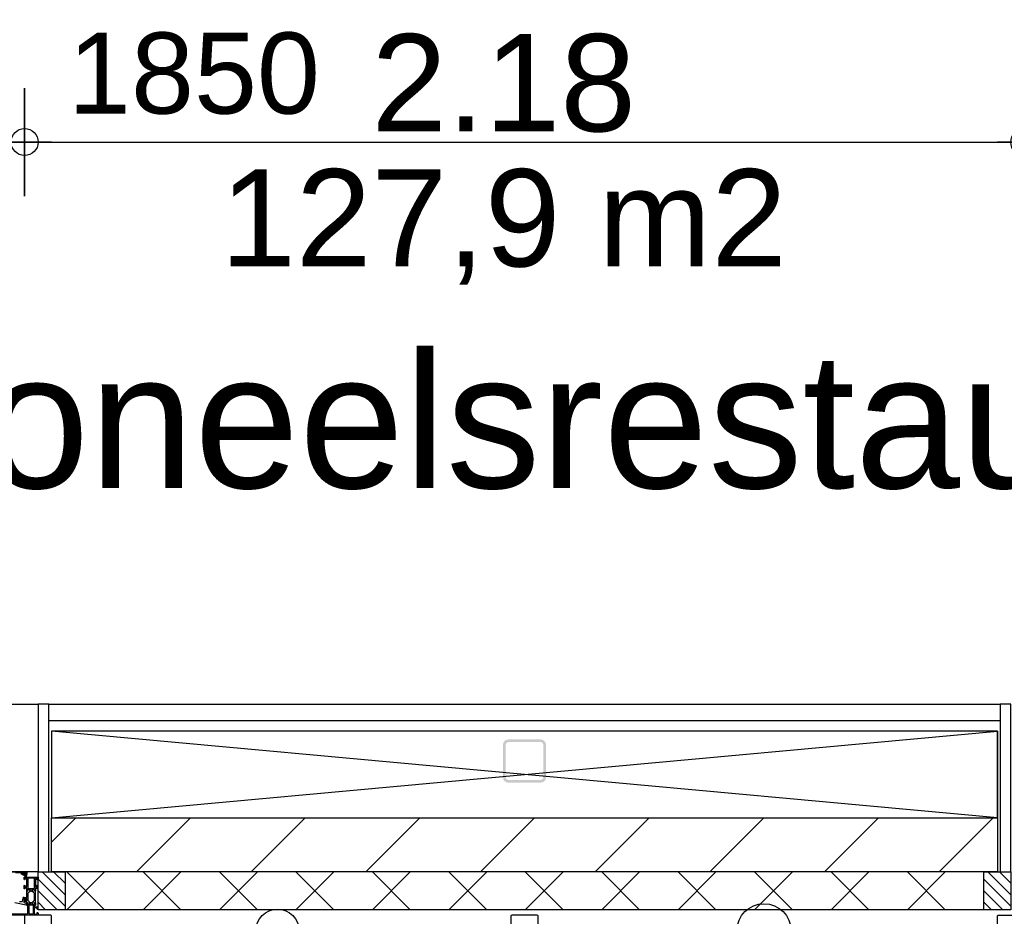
# Model space of a CAD drawing. Header units: millimetres. Extents: x -532 to 413144, y -532 to 654275.
# Tile 126 of 210: x 36866 to 38688, y 12468 to 14126. Entities that reach past the tile are written whole.
import ezdxf
from ezdxf.enums import TextEntityAlignment as Align

# ---------------------------------------------------------------- set-up
doc = ezdxf.new("R2010")
doc.units = ezdxf.units.MM
doc.header["$LTSCALE"] = 100
doc.linetypes.add('CENTER', pattern=[50.8, 31.75, -6.35, 6.35, -6.35])
for name, color, linetype in [('00---0--FM-RUIMTENR', 7, 'Continuous'), ('00---0--FM-TEKST', 7, 'Continuous'), ('A--M1A--MAATVOERING--RESTO & KEUKEN', 12, 'Continuous'), ('A-0210-WAND-BU', 7, 'Continuous'), ('A-0216-WAND-BU-ISO', 7, 'Continuous'), ('A-0220-WAND-BI-ARC', 254, 'Continuous'), ('A-0250-PROFIEL-ARCERING', 253, 'CENTER'), ('A-0270-DAK', 7, 'Continuous'), ('A-0310-KOZIJN-BU', 7, 'Continuous'), ('A-0410-AFWERKING-GEVEL', 7, 'Continuous'), ('BL40----_AFWERKING', 1, 'Continuous')]:
    doc.layers.add(name, color=color, linetype=linetype)
doc.styles.add('FM_TEKST', font='arial.ttf')
doc.styles.add('PAScad_tekst', font='arial.ttf')
doc.styles.add('PASviewer', font='arial.ttf')
doc.styles.add('romans', font='romans.shx')
doc.dimstyles.new('romans', dxfattribs={"dimtxt": 1, "dimasz": 1, "dimexe": 0.5, "dimexo": 0.5, "dimgap": 1, "dimtad": 1, "dimdec": 0, "dimtxsty": 'romans', "dimblk": 'gbb_tod', "dimcen": 0, "dimse1": 1, "dimse2": 1, "dimclrd": 1, "dimclre": 1, "dimclrt": 2, "dimadec": 0, "dimazin": 0, "dimtfac": 1, "dimtdec": 0, "dimtmove": 2, "dimatfit": 2, "dimldrblk": 'gbb_tod', "dimfxl": 1, "dimarcsym": 0})

# ---------------------------------------------------------------- blocks, each defined once
blk = doc.blocks.new('FM_RM3')
at = {"style": 'FM_TEKST'}
blk.add_attdef('RUIMTENR', text='', height=180, dxfattribs=at).set_placement((0, 0), align=Align.MIDDLE)
for tag, p, flags in [('BEDRIJFSORGAAN', (-720, -510), 1), ('RUIMTESOORT', (-725, -800), 1), ('GEBRUIK', (-760, -1095), 1), ('OPPERVLAKTE', (-755, -1380), 9), ('VLOEROPP', (-775, -1650), 9), ('OMTREK', (-760, -1935), 9), ('HANDLE', (-770, -2250), 9), ('VLRHANDLE', (-775, -2515), 9), ('HANDLEBLOK', (-770, -2805), 9)]:
    blk.add_attdef(tag, p, '', height=200, dxfattribs=dict(flags=flags))
blk = doc.blocks.new('gbb_tod')
at = {"color": 0}
for p, q in [((0, -2), (0, 2)), ((-1, 0), (1, 0))]:
    blk.add_line(p, q, dxfattribs=at)
blk.add_circle((0, 0), 0.5, dxfattribs=at)
blk = doc.blocks.new('*D633')
at = {"layer": 'A--M1A--MAATVOERING--RESTO & KEUKEN', "lineweight": -2, "transparency": 16777216}
blk.add_line((36825, 13900), (32500, 13900), dxfattribs=at)
at = {"layer": 'Defpoints', "color": 0, "transparency": 16777216}
for p in [(32450, 13900), (32450, 13900), (36875, 13900)]:
    blk.add_point(p, dxfattribs=at)
at = {"layer": 'A--M1A--MAATVOERING--RESTO & KEUKEN', "lineweight": -2, "transparency": 16777216, "xscale": 50, "yscale": 50, "zscale": 50, "rotation": 180}
blk.add_blockref('gbb_tod', (32450, 13900), dxfattribs=at)
at = {"layer": 'A--M1A--MAATVOERING--RESTO & KEUKEN', "lineweight": -2, "transparency": 16777216, "xscale": 50, "yscale": 50, "zscale": 50}
blk.add_blockref('gbb_tod', (36875, 13900), dxfattribs=at)
at = {"layer": 'A--M1A--MAATVOERING--RESTO & KEUKEN', "transparency": 16777216, "insert": (34662.5, 14026.6), "char_height": 150, "attachment_point": 5, "style": 'PAScad_tekst'}
blk.add_mtext('4425', dxfattribs=at)
blk = doc.blocks.new('*D634')
at = {"layer": 'A--M1A--MAATVOERING--RESTO & KEUKEN', "lineweight": -2, "transparency": 16777216}
blk.add_line((36925, 13900), (38675, 13900), dxfattribs=at)
at = {"layer": 'Defpoints', "color": 0, "transparency": 16777216}
for p in [(36875, 13900), (38725, 13900), (38725, 13900)]:
    blk.add_point(p, dxfattribs=at)
at = {"layer": 'A--M1A--MAATVOERING--RESTO & KEUKEN', "lineweight": -2, "transparency": 16777216, "xscale": 50, "yscale": 50, "zscale": 50, "rotation": 180}
blk.add_blockref('gbb_tod', (36875, 13900), dxfattribs=at)
at = {"layer": 'A--M1A--MAATVOERING--RESTO & KEUKEN', "lineweight": -2, "transparency": 16777216, "xscale": 50, "yscale": 50, "zscale": 50}
blk.add_blockref('gbb_tod', (38725, 13900), dxfattribs=at)
at = {"layer": 'A--M1A--MAATVOERING--RESTO & KEUKEN', "transparency": 16777216, "insert": (37188.5, 14026.6), "char_height": 150, "attachment_point": 5, "style": 'PAScad_tekst'}
blk.add_mtext('1850', dxfattribs=at)
blk = doc.blocks.new('*D635')
at = {"layer": 'A--M1A--MAATVOERING--RESTO & KEUKEN', "lineweight": -2, "transparency": 16777216}
blk.add_line((42035, 13900), (38775, 13900), dxfattribs=at)
at = {"layer": 'Defpoints', "color": 0, "transparency": 16777216}
for p in [(38725, 13900), (38725, 13900), (42085, 13900)]:
    blk.add_point(p, dxfattribs=at)
at = {"layer": 'A--M1A--MAATVOERING--RESTO & KEUKEN', "lineweight": -2, "transparency": 16777216, "xscale": 50, "yscale": 50, "zscale": 50, "rotation": 180}
blk.add_blockref('gbb_tod', (38725, 13900), dxfattribs=at)
at = {"layer": 'A--M1A--MAATVOERING--RESTO & KEUKEN', "lineweight": -2, "transparency": 16777216, "xscale": 50, "yscale": 50, "zscale": 50}
blk.add_blockref('gbb_tod', (42085, 13900), dxfattribs=at)
at = {"layer": 'A--M1A--MAATVOERING--RESTO & KEUKEN', "transparency": 16777216, "insert": (40405, 14026.6), "char_height": 150, "attachment_point": 5, "style": 'PAScad_tekst'}
blk.add_mtext('3360', dxfattribs=at)

msp = doc.modelspace()

# ---------------------------------------------------------------- hatches: boundary and pattern name
at = {"layer": 'A-0220-WAND-BI-ARC'}
h = msp.add_hatch(dxfattribs=at)
h.set_pattern_fill('ARKEY_AU__100P_13', color=256, angle=-90, style=0, pattern_type=0)
h.set_pattern_definition([(45, (-281611.93, 347010.56), (106.06602, -106.066017), [])])
h.paths.add_polyline_path([(38675, 12650), (38675, 12550), (36925, 12550), (36925, 12650)], flags=0)
at = {"layer": 'A-0250-PROFIEL-ARCERING'}
msp.add_hatch(color=256, dxfattribs=at).paths.add_polyline_path([(37760, 12755), (37760, 12785), (37761.34375, 12790), (37765, 12793.65625), (37770, 12795), (37830, 12795), (37835, 12793.65625), (37838.65625, 12790), (37840, 12785), (37840, 12725), (37838.65625, 12720), (37835, 12716.34375), (37830, 12715), (37770, 12715), (37765, 12716.34375), (37761.34375, 12720), (37760, 12725), (37760, 12755), (37765, 12755), (37765, 12725), (37765.65625, 12722.5), (37767.5, 12720.65625), (37770, 12720), (37830, 12720), (37832.5, 12720.65625), (37834.34375, 12722.5), (37835, 12725), (37835, 12785), (37834.34375, 12787.5), (37832.5, 12789.34375), (37830, 12790), (37770, 12790), (37767.5, 12789.34375), (37765.65625, 12787.5), (37765, 12785), (37765, 12755)], flags=0)

# ---------------------------------------------------------------- linework, layer by layer
at = {"layer": 'A-0210-WAND-BU', "ltscale": 10}
for points in [[(36925, 12650), (38675, 12650)], [(36925, 12550), (36925, 12650)], [(38675, 12650), (38675, 12550)], [(38675, 12550), (36925, 12550)]]:
    msp.add_lwpolyline(points, dxfattribs=at)
at = {"layer": 'A-0216-WAND-BU-ISO'}
for p, q in [((37022.9375, 12480), (36952.9375, 12550)), ((36952.96875, 12480), (37022.96875, 12550)), ((37094.375, 12480), (37164.375, 12550)), ((37164.375, 12480), (37094.375, 12550)), ((37305.78125, 12480), (37235.78125, 12550)), ((37235.8125, 12480), (37305.8125, 12550)), ((37377.21875, 12480), (37447.21875, 12550)), ((37447.21875, 12480), (37377.21875, 12550)), ((37518.625, 12480), (37588.65625, 12550)), ((37588.625, 12480), (37518.625, 12550)), ((37660.0625, 12480), (37730.0625, 12550)), ((37730.0625, 12480), (37660.0625, 12550)), ((37801.46875, 12480), (37871.46875, 12550)), ((37871.46875, 12480), (37801.46875, 12550)), ((37942.90625, 12480), (38012.90625, 12550)), ((38012.90625, 12480), (37942.90625, 12550)), ((38084.3125, 12480), (38154.3125, 12550)), ((38154.3125, 12480), (38084.3125, 12550)), ((38225.75, 12480), (38295.75, 12550)), ((38295.75, 12480), (38225.75, 12550)), ((38367.15625, 12480), (38437.15625, 12550)), ((38437.15625, 12480), (38367.15625, 12550)), ((38508.59375, 12480), (38578.59375, 12550)), ((38578.59375, 12480), (38508.59375, 12550))]:
    msp.add_line(p, q, dxfattribs=at)
at = {"layer": 'A-0216-WAND-BU-ISO', "ltscale": 10}
for points in [[(38650, 12550), (36950, 12550)], [(38650, 12480), (36950, 12480)]]:
    msp.add_lwpolyline(points, dxfattribs=at)
at = {"layer": 'A-0270-DAK'}
for p, q in [((36950, 12486.375), (36900, 12536.34375)), ((36950, 12507.59375), (36907.5625, 12550)), ((36950, 12528.78125), (36928.78125, 12550)), ((38700, 12486.375), (38650, 12536.34375)), ((38700, 12507.59375), (38657.5625, 12550)), ((38700, 12528.78125), (38678.78125, 12550)), ((36935.15625, 12480), (36900, 12515.125)), ((38685.15625, 12480), (38650, 12515.125)), ((36913.9375, 12480), (36900, 12493.9375)), ((38663.9375, 12480), (38650, 12493.9375))]:
    msp.add_line(p, q, dxfattribs=at)
at = {"layer": 'A-0270-DAK', "ltscale": 10}
for points in [[(36950, 12550), (36950, 12480), (36900, 12480), (36900, 12550)], [(38700, 12550), (38700, 12480), (38650, 12480), (38650, 12550)]]:
    msp.add_lwpolyline(points, close=True, dxfattribs=at)
at = {"layer": 'A-0310-KOZIJN-BU', "ltscale": 10}
for points in [[(36830.5, 12550), (36877.5, 12550), (36878.75, 12549.4375), (36879, 12548.5), (36879, 12545.5), (36877, 12545.5), (36876.5, 12546), (36876.5, 12546.5), (36877.5, 12546.5), (36877.5, 12547.5), (36876.5, 12548.5), (36872.5, 12548.5), (36871.5, 12547.5), (36871.5, 12546.5), (36872.5, 12546.5), (36872.5, 12546), (36872, 12545.5), (36869.25, 12545.5), (36868.875, 12545.65625), (36868.75, 12546), (36868.875, 12546.34375), (36869.25, 12546.5), (36869.5, 12546.5), (36869.875, 12546.65625), (36870, 12547), (36870, 12547.5), (36869.5, 12548), (36858.25, 12548)], [(36875.75, 12546.3125), (36875.75, 12547.09375), (36875.625, 12547.3125), (36873.375, 12547.3125), (36873.125, 12547.125), (36873.125, 12546.3125), (36873.5, 12545.90625), (36875.375, 12545.90625), (36875.75, 12546.3125)], [(36876, 12544.59375), (36876, 12545.125), (36875.875, 12545.1875), (36873.25, 12545.1875), (36873.125, 12545.125), (36873.125, 12544.375), (36873.25, 12544.1875), (36877.5, 12542.59375), (36877.625, 12542.625), (36877.625, 12542.6875), (36877.875, 12543.875), (36877.75, 12544.09375), (36876.5, 12544.09375), (36876, 12544.59375)], [(36857.25, 12493.3125), (36878.125, 12488.6875), (36878.625, 12488.78125), (36878.75, 12489.15625), (36878.75, 12490.6875), (36878.375, 12491.1875), (36875, 12492.09375), (36874.25, 12493.0625), (36874.25, 12496.3125), (36873.75, 12496.8125), (36874.25, 12497.3125), (36876.125, 12497.3125), (36876.125, 12496.59375), (36876.25, 12496.34375), (36876.625, 12496.34375), (36878.375, 12497.9375), (36878.75, 12498.6875), (36878.375, 12499.46875), (36876.625, 12501.0625), (36876.25, 12501.0625), (36876.125, 12500.8125), (36876.125, 12500.09375), (36874.25, 12500.09375), (36873.75, 12500.59375), (36874.25, 12501.09375), (36874.25, 12502.6875), (36873.375, 12502.6875), (36872.375, 12502.34375), (36871.875, 12501.46875), (36870.75, 12495.09375), (36870.25, 12494.4375), (36869.5, 12494.3125)], [(36874.375, 12498.09375), (36873.75, 12498.6875), (36874.375, 12499.3125), (36877.125, 12499.3125), (36877.75, 12498.6875), (36877.125, 12498.09375), (36874.375, 12498.09375)], [(36842.75, 12472.1875), (36874, 12472.1875), (36880.125, 12472.4375), (36881, 12473.4375), (36881, 12487.5), (36880.5, 12488), (36879.5, 12488), (36879, 12488.5), (36879, 12490), (36879.25, 12490.71875), (36879, 12491), (36879, 12492.90625), (36879.375, 12493.1875), (36880.375, 12493.1875), (36880.625, 12492.90625), (36880.625, 12490.5), (36881.125, 12490), (36885, 12490), (36885.5, 12490.5), (36885.5, 12491.1875), (36884.125, 12493.59375), (36884.125, 12493.6875), (36884.1875, 12493.78125), (36884.25, 12493.8125), (36886.125, 12493.28125), (36887, 12493.09375), (36887.9375, 12493.28125), (36889.75, 12493.78125), (36889.875, 12493.78125), (36889.9375, 12493.6875), (36889.9375, 12493.59375), (36888.5, 12491.1875), (36888.5, 12490.5), (36889, 12490), (36892.90625, 12490), (36893.40625, 12490.5), (36893.40625, 12492.90625), (36893.71875, 12493.1875), (36894.71875, 12493.1875), (36895, 12492.90625), (36895, 12491), (36894.8125, 12490.28125), (36895, 12490), (36895, 12488.5), (36894.5, 12488), (36894, 12488), (36893, 12487), (36893, 12486), (36894, 12485), (36898.8125, 12485), (36899.8125, 12484), (36899.8125, 12481.6875), (36898.8125, 12480.6875), (36898.3125, 12480.6875), (36898.3125, 12482.1875), (36897.3125, 12483.1875), (36894, 12483.1875), (36893, 12482.1875), (36893, 12473), (36894, 12472), (36897.3125, 12472), (36898.3125, 12473), (36898.3125, 12474.5), (36898.90625, 12474.5), (36900, 12473.40625), (36900, 12470), (36834, 12470)], [(36869.5, 12494.3125), (36867.5, 12494.53125), (36865.5, 12494.6875)], [(36882.875, 12472.6875), (36883.375, 12472.1875), (36890.75, 12472.1875), (36891.25, 12472.6875), (36891.25, 12487.6875), (36890.75, 12488.1875), (36883.375, 12488.1875), (36882.875, 12487.6875), (36882.875, 12472.6875)], [(36925, 12365), (36925, 12468.5), (36924.5, 12469.5), (36923.5, 12470), (36876.375, 12470), (36875.5, 12469.5), (36875, 12468.5), (36875, 12365)], [(37825, 12365), (37825, 12468.5), (37824.5, 12469.5), (37823.5, 12470), (37776.375, 12470), (37775.5, 12469.5), (37775, 12468.5), (37775, 12365)], [(38675, 12365), (38675, 12468.5), (38675.5, 12469.5), (38676.5, 12470), (38723.625, 12470), (38724.5, 12469.5), (38725, 12468.5), (38725, 12365)]]:
    msp.add_lwpolyline(points, dxfattribs=at)
for points in [[(36876.375, 12546.625), (36876.25, 12546.46875), (36876.25, 12545.34375), (36876.375, 12545.1875), (36878.25, 12545.1875), (36878.625, 12544.96875), (36878.75, 12544.5), (36878.25, 12541.28125), (36876.75, 12540.1875), (36875.875, 12540.46875), (36875.75, 12540.78125), (36875.875, 12541.09375), (36876.125, 12541.1875), (36876.75, 12541), (36877.25, 12541.21875), (36877.5, 12541.6875), (36877.375, 12541.75), (36877.375, 12541.84375), (36872.25, 12543.5625), (36871.5, 12544.9375), (36871.875, 12545.1875), (36872.75, 12545.1875), (36872.875, 12545.34375), (36872.875, 12546.4375), (36872.75, 12546.625), (36871.875, 12546.78125), (36871.75, 12546.875), (36871.875, 12547.09375), (36872.625, 12547.8125), (36873.25, 12548.09375), (36875.75, 12548.09375), (36876.375, 12547.875), (36877.25, 12547.1875), (36877.375, 12547), (36877.25, 12546.84375)], [(36879, 12517.5), (36879, 12519.8125), (36878.5, 12520.3125), (36876.25, 12520.3125), (36875.75, 12519.8125), (36875.75, 12518.8125), (36875.25, 12518.3125), (36874.75, 12518.3125), (36874.25, 12518.8125), (36874.25, 12524.5), (36875.25, 12525.5), (36875.75, 12525.5), (36875.75, 12523), (36876.75, 12522), (36878, 12522), (36879, 12523), (36879, 12530), (36879, 12531), (36879, 12537), (36878, 12538), (36876.75, 12538), (36875.75, 12537), (36875.75, 12535.5), (36875.125, 12535.5), (36874, 12536.59375), (36874, 12540), (36900, 12540), (36900, 12536.59375), (36898.90625, 12535.5), (36898.3125, 12535.5), (36898.3125, 12537), (36897.3125, 12538), (36896, 12538), (36895, 12537), (36895, 12531), (36895, 12530), (36895, 12523), (36896, 12522), (36897.3125, 12522), (36898.3125, 12523), (36898.3125, 12525.5), (36898.8125, 12525.5), (36899.8125, 12524.5), (36899.8125, 12518.8125), (36899.3125, 12518.3125), (36898.8125, 12518.3125), (36898.3125, 12518.8125), (36898.3125, 12519.8125), (36897.8125, 12520.3125), (36895.5, 12520.3125), (36895, 12519.8125), (36895, 12517.5), (36894.8125, 12516.78125), (36895, 12516.5), (36895, 12514.59375), (36894.71875, 12514.3125), (36893.71875, 12514.3125), (36893.40625, 12514.59375), (36893.40625, 12517), (36892.90625, 12517.5), (36889, 12517.5), (36888.5, 12517), (36888.5, 12516.3125), (36889.9375, 12513.90625), (36889.9375, 12513.84375), (36889.9375, 12513.78125), (36889.8125, 12513.6875), (36888.625, 12513.9375), (36887, 12514.40625), (36885.4375, 12513.9375), (36884.3125, 12513.71875), (36884.125, 12513.90625), (36885.5, 12516.3125), (36885.5, 12517), (36885, 12517.5), (36881.125, 12517.5), (36880.625, 12517), (36880.625, 12514.59375), (36880.375, 12514.3125), (36879.375, 12514.3125), (36879, 12514.59375), (36879, 12516.5), (36879.25, 12517.21875)], [(36881.375, 12519.3125), (36892.71875, 12519.3125), (36893.21875, 12519.8125), (36893.21875, 12537.5), (36892.71875, 12538), (36881.375, 12538), (36880.875, 12537.5), (36880.875, 12519.8125)], [(36880.375, 12514.3125), (36880.625, 12514.59375), (36880.625, 12517), (36881.125, 12517.5), (36884.6875, 12517.5), (36885.5, 12516.78125), (36885.375, 12515.96875), (36883.5, 12512.5625), (36882.75, 12511.78125), (36881.75, 12511.25), (36881.25, 12510.375), (36881.25, 12497.125), (36881.75, 12496.25), (36882.75, 12495.71875), (36883.5, 12494.9375), (36885.375, 12491.53125), (36885.375, 12490.4375), (36884.6875, 12490), (36881.125, 12490), (36880.625, 12490.5), (36880.625, 12492.90625), (36880.375, 12493.1875), (36879.5, 12493.1875), (36879, 12493.6875), (36879, 12494.6875), (36874.75, 12494.6875), (36874.25, 12495.1875), (36874.25, 12496.03125), (36875, 12497), (36875.75, 12497.1875), (36875.75, 12496.1875), (36878, 12496.1875), (36879, 12497.1875), (36879, 12500.1875), (36878, 12501.1875), (36875.75, 12501.1875), (36875.75, 12500.1875), (36875, 12500.40625), (36874.25, 12501.375), (36874.25, 12502.1875), (36874.75, 12502.6875), (36879, 12502.6875), (36879, 12513.8125), (36879.5, 12514.3125)], [(36893.71875, 12514.3125), (36893.40625, 12514.59375), (36893.40625, 12517), (36892.90625, 12517.5), (36889.375, 12517.5), (36888.5625, 12516.78125), (36888.6875, 12515.96875), (36890.625, 12512.5625), (36891.375, 12511.78125), (36892.3125, 12511.25), (36892.8125, 12510.375), (36892.8125, 12497.125), (36892.3125, 12496.25), (36891.375, 12495.71875), (36890.625, 12494.9375), (36888.6875, 12491.53125), (36888.6875, 12490.4375), (36889.375, 12490), (36892.90625, 12490), (36893.40625, 12490.5), (36893.40625, 12492.90625), (36893.71875, 12493.1875), (36894.5, 12493.1875), (36895, 12493.6875), (36895, 12513.8125), (36894.5, 12514.3125)]]:
    msp.add_lwpolyline(points, close=True, dxfattribs=at)
at = {"layer": 'A-0410-AFWERKING-GEVEL', "ltscale": 10}
msp.add_lwpolyline([(36900, 12550), (20700, 12550), (20700, 12860), (36900, 12860)], close=True, dxfattribs=at)
at = {"layer": 'BL40----_AFWERKING', "ltscale": 10}
for points in [[(36920, 12550), (36920, 12860), (36900, 12860), (36900, 12550)], [(38700, 12550), (38700, 12860), (38680, 12860), (38680, 12550)]]:
    msp.add_lwpolyline(points, close=True, dxfattribs=at)
for points in [[(36920, 12860), (38680, 12860)], [(36920, 12830), (38680, 12830)], [(36925, 12650), (38675, 12810), (38675, 12650), (36925, 12810), (36925, 12650), (38675, 12650), (38675, 12810), (36925, 12810)]]:
    msp.add_lwpolyline(points, dxfattribs=at)
at = {"layer": 'BL40----_AFWERKING'}
for centre, radius in [((37343, 12441), 40), ((38243, 12441), 50)]:
    msp.add_circle(centre, radius, dxfattribs=at)

# ---------------------------------------------------------------- block references
at = {"layer": '00---0--FM-RUIMTENR', "color": 253}
ref = msp.add_blockref('FM_RM3', (37761.38064, 14009.905), dxfattribs=at)
ref.add_attrib('RUIMTENR', '2.18', dxfattribs={"layer": '0', "height": 180, "style": 'PASviewer'}).set_placement((37761.38064, 14009.905), align=Align.MIDDLE)

# ---------------------------------------------------------------- texts
at = {"layer": '00---0--FM-TEKST', "color": 253, "style": 'PASviewer'}
msp.add_text('127,9 m2', height=180, dxfattribs=at).set_placement((37761.38064, 13759.905), align=Align.MIDDLE_CENTER)
at = {"layer": '00---0--FM-TEKST', "color": 253, "insert": (37761.38064, 13509.905), "char_height": 250, "width": 250, "attachment_point": 2, "style": 'PAScad_tekst'}
msp.add_mtext('personeelsrestaurant', dxfattribs=at)

# ---------------------------------------------------------------- dimensions: what is measured, and where the dimension line sits
at = {"layer": 'A--M1A--MAATVOERING--RESTO & KEUKEN'}
for base, p1, p2, picture, middle in [((32450, 13900), (36875, 13900), (32450, 13900), '*D633', (34662.5, 14026.58595)), ((38725, 13900), (42085, 13900), (38725, 13900), '*D635', (40405, 14026.63711))]:
    dim = msp.add_linear_dim(base=base, p1=p1, p2=p2, angle=180, dimstyle='romans', override={"dimscale": 50, "dimtxt": 3, "dimtxsty": 'PAScad_tekst', "dimclrd": 256, "dimclre": 256, "dimclrt": 256}, dxfattribs=at)
    dim.commit()
    dim.dimension.update_dxf_attribs({"geometry": picture, "text_midpoint": middle})
dim = msp.add_linear_dim(base=(38725, 13900), p1=(36875, 13900), p2=(38725, 13900), angle=0, dimstyle='romans', override={"dimscale": 50, "dimtxt": 3, "dimtxsty": 'PAScad_tekst', "dimclrd": 256, "dimclre": 256, "dimclrt": 256}, dxfattribs=at)
dim.commit()
dim.dimension.update_dxf_attribs({"geometry": '*D634', "text_midpoint": (37188.54268, 14026.58595), "dimtype": 160})

doc.saveas('drawing.dxf')
